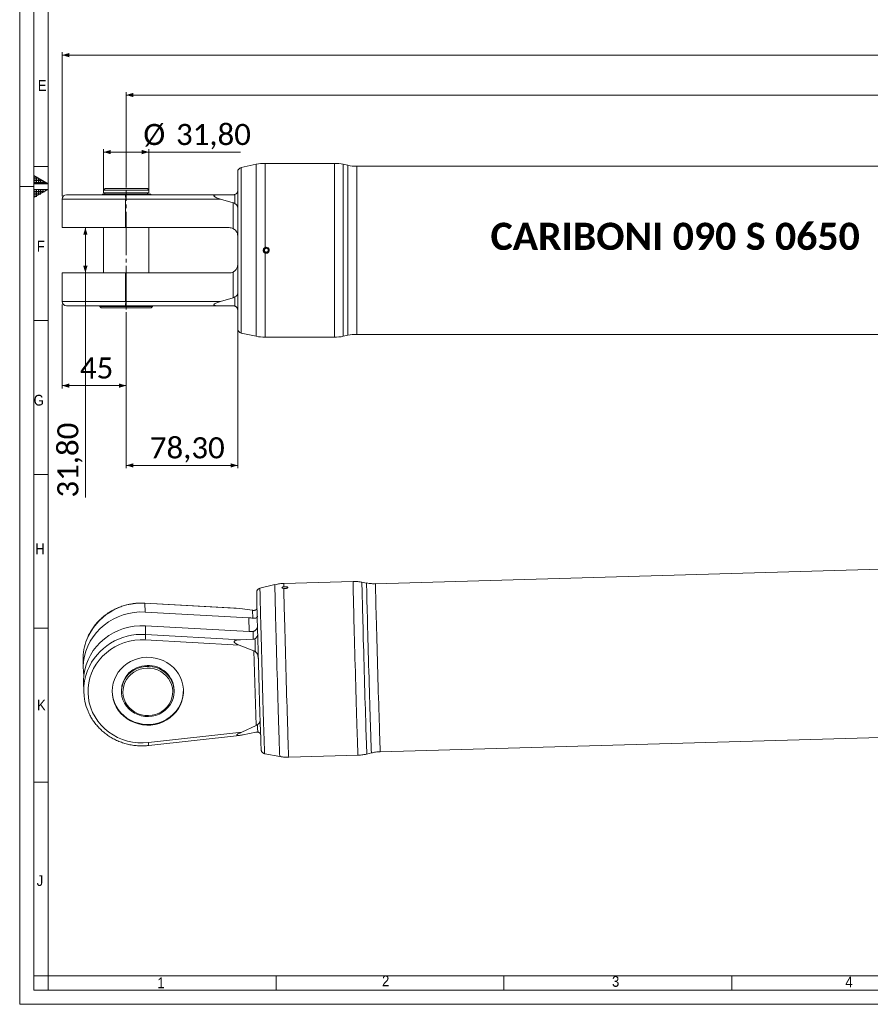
# Model space of a CAD drawing. Header units: millimetres. Extents: x -105 to 1789, y 20 to 1168.
# Tile 1 of 6: x 20 to 617, y 20 to 711. Entities that reach past the tile are written whole.
import ezdxf

# ---------------------------------------------------------------- set-up
doc = ezdxf.new("R2010")
doc.units = ezdxf.units.MM
doc.header["$LTSCALE"] = 2
doc.linetypes.add('SLD-Centro', pattern=[19.05, 15.24, -1.27, 1.27, -1.27])
doc.linetypes.add('SLD-Solido', pattern=[0])
doc.styles.add('SLDTEXTSTYLE0', font='GOTHIC.TTF', dxfattribs={"width": 0.913})
doc.styles.add('SLDTEXTSTYLE3', font='CALIBRI.TTF')
doc.styles.add('SLDTEXTSTYLE4', font='CALIBRIB.TTF')
doc.dimstyles.new('SLDDIMSTYLE0', dxfattribs={"dimtxt": 14.816667, "dimasz": 5, "dimexe": 0, "dimexo": 0.0625, "dimgap": 3.704167, "dimtad": 1, "dimrnd": 1e-09, "dimzin": 12, "dimdsep": 46, "dimtxsty": 'SLDTEXTSTYLE4', "dimsah": 1, "dimcen": 0.09, "dimadec": 0, "dimazin": 3, "dimtfac": 1, "dimtofl": 0, "dimtmove": 0, "dimatfit": 3, "dimfxl": 0, "dimfrac": 2, "dimtolj": 1, "dimtzin": 12, "dimarcsym": 0})

# ---------------------------------------------------------------- blocks, each defined once
blk = doc.blocks.new('_D_3')
at = {"color": 7, "linetype": 'SLD-Solido', "lineweight": 0}
for p, q in [((49.82, 587.28), (49.82, 688.28)), ((49.82, 686.28), (1294.12, 686.28)), ((1294.12, 587.28), (1294.12, 688.28))]:
    blk.add_line(p, q, dxfattribs=at)
for points in [[(49.82, 686.28), (54.82, 684.78), (54.82, 687.78)], [(1294.12, 686.28), (1289.12, 687.78), (1289.12, 684.78)]]:
    blk.add_solid(points, dxfattribs=at)
at = {"color": 7, "linetype": 'SLD-Solido', "lineweight": 0, "insert": (639.38, 706.04), "char_height": 14.817, "attachment_point": 1, "style": 'SLDTEXTSTYLE3'}
blk.add_mtext('1244,30', dxfattribs=at)
blk = doc.blocks.new('_D_5')
at = {"color": 7, "linetype": 'SLD-Solido', "lineweight": 0}
for p, q in [((92.4, 565.18), (64.13, 565.18)), ((66.13, 565.18), (66.13, 533.38)), ((92.4, 533.38), (64.13, 533.38)), ((66.13, 533.38), (66.13, 375.7))]:
    blk.add_line(p, q, dxfattribs=at)
for points in [[(66.13, 565.18), (64.63, 560.18), (67.63, 560.18)], [(66.13, 533.38), (67.63, 538.38), (64.63, 538.38)]]:
    blk.add_solid(points, dxfattribs=at)
at = {"color": 7, "linetype": 'SLD-Solido', "lineweight": 0, "insert": (46.38, 375.7), "char_height": 14.817, "attachment_point": 1, "rotation": 90, "style": 'SLDTEXTSTYLE3'}
blk.add_mtext('31,80', dxfattribs=at)
blk = doc.blocks.new('_D_6')
at = {"color": 7, "linetype": 'SLD-Solido', "lineweight": 0}
for p, q in [((49.82, 511.28), (49.82, 452.28)), ((94.82, 505.78), (94.82, 452.28)), ((49.82, 454.28), (94.82, 454.28))]:
    blk.add_line(p, q, dxfattribs=at)
for points in [[(49.82, 454.28), (54.82, 452.78), (54.82, 455.78)], [(94.82, 454.28), (89.82, 455.78), (89.82, 452.78)]]:
    blk.add_solid(points, dxfattribs=at)
at = {"color": 7, "linetype": 'SLD-Solido', "lineweight": 0, "insert": (62.31, 474.04), "char_height": 14.817, "attachment_point": 1, "style": 'SLDTEXTSTYLE3'}
blk.add_mtext('45', dxfattribs=at)
blk = doc.blocks.new('_D_7')
at = {"color": 7, "linetype": 'SLD-Solido', "lineweight": 0}
for p, q in [((173.12, 543.03), (173.12, 396.28)), ((94.82, 505.78), (94.82, 396.28)), ((94.82, 398.28), (173.12, 398.28))]:
    blk.add_line(p, q, dxfattribs=at)
for points in [[(94.82, 398.28), (99.82, 396.78), (99.82, 399.78)], [(173.12, 398.28), (168.12, 399.78), (168.12, 396.78)]]:
    blk.add_solid(points, dxfattribs=at)
at = {"color": 7, "linetype": 'SLD-Solido', "lineweight": 0, "insert": (111.39, 418.04), "char_height": 14.817, "attachment_point": 1, "style": 'SLDTEXTSTYLE3'}
blk.add_mtext('78,30', dxfattribs=at)
blk = doc.blocks.new('_D_8')
at = {"color": 7, "linetype": 'SLD-Solido', "lineweight": 0}
for p, q in [((78.92, 589.28), (78.92, 620.22)), ((78.92, 618.22), (110.72, 618.22)), ((110.72, 589.28), (110.72, 620.22)), ((110.72, 618.22), (174.94, 618.22))]:
    blk.add_line(p, q, dxfattribs=at)
for points in [[(78.92, 618.22), (83.92, 616.72), (83.92, 619.72)], [(110.72, 618.22), (105.72, 619.72), (105.72, 616.72)]]:
    blk.add_solid(points, dxfattribs=at)
at = {"color": 7, "linetype": 'SLD-Solido', "lineweight": 0, "char_height": 14.817, "attachment_point": 1, "style": 'SLDTEXTSTYLE3'}
for s, insert in [('%%c', (106.86, 637.98)), ('31,80', (129.77, 637.98))]:
    blk.add_mtext(s, dxfattribs=dict(at, insert=insert))
blk = doc.blocks.new('_D_12')
at = {"color": 7, "linetype": 'SLD-Solido', "lineweight": 0}
for p, q in [((94.82, 593.28), (94.82, 660.28)), ((94.82, 658.28), (1252.62, 658.28)), ((1252.62, 593.28), (1252.62, 660.28))]:
    blk.add_line(p, q, dxfattribs=at)
for points in [[(94.82, 658.28), (99.82, 656.78), (99.82, 659.78)], [(1252.62, 658.28), (1247.62, 659.78), (1247.62, 656.78)]]:
    blk.add_solid(points, dxfattribs=at)
at = {"color": 7, "linetype": 'SLD-Solido', "lineweight": 0, "insert": (641.13, 678.04), "char_height": 14.817, "attachment_point": 1, "style": 'SLDTEXTSTYLE3'}
blk.add_mtext('1157,80', dxfattribs=at)

msp = doc.modelspace()

# ---------------------------------------------------------------- hatches: boundary and pattern name
at = {"linetype": 'Continuous'}
h = msp.add_hatch(dxfattribs=at)
h.set_pattern_fill('NET', color=8, scale=0.5, style=0)
h.paths.add_polyline_path([(30, 601.774), (40, 596), (30, 596)], flags=0)
h = msp.add_hatch(dxfattribs=at)
h.set_pattern_fill('NET', color=8, scale=0.5, style=0)
h.paths.add_polyline_path([(30, 592), (30, 586.226), (40, 592)], flags=0)

# ---------------------------------------------------------------- linework, layer by layer
at = {"color": 7, "linetype": 'SLD-Solido', "lineweight": 0}
for p, q in [((20, 1168), (20, 20)), ((30, 1158), (30, 30)), ((40, 608), (30, 608)), ((30, 596), (30, 601.774)), ((30, 601.774), (40, 596)), ((40, 596), (30, 596)), ((40, 592), (30, 592)), ((30, 586.226), (40, 592)), ((30, 592), (30, 586.226)), ((40, 500), (30, 500)), ((30, 392), (40, 392)), ((30, 284), (40, 284)), ((30, 176), (40, 176)), ((40, 40), (30, 40)), ((40, 30), (40, 40)), ((200, 30), (200, 40)), ((360, 30), (360, 40)), ((520, 30), (520, 40)), ((30, 30), (1652, 30)), ((20, 20), (1662, 20))]:
    msp.add_line(p, q, dxfattribs=at)
at = {"color": 7, "linetype": 'SLD-Solido', "lineweight": 15}
for p, q in [((40, 1148), (40, 40)), ((186.038, 609.625), (175.499, 607.384)), ((240.969, 610.28), (192.275, 610.28)), ((250.447, 608.936), (247.207, 609.625)), ((1017.56, 608.28), (256.685, 608.28)), ((173.122, 494.11), (173.122, 604.45)), ((52.822, 588.28), (94.134, 588.28)), ((112.072, 588.78), (78.428, 588.78)), ((79.922, 592.58), (78.922, 591.58)), ((78.922, 591.58), (78.922, 589.58)), ((94.822, 591.58), (78.922, 591.58)), ((94.822, 589.58), (78.922, 589.58)), ((79.822, 589.58), (79.822, 588.78)), ((94.822, 592.58), (79.922, 592.58)), ((94.134, 588.28), (159.874, 588.28)), ((109.722, 592.58), (94.822, 592.58)), ((110.722, 591.58), (94.822, 591.58)), ((110.722, 589.58), (94.822, 589.58)), ((110.722, 591.58), (109.722, 592.58)), ((109.822, 588.78), (109.822, 589.58)), ((110.722, 589.58), (110.722, 591.58)), ((112.072, 588.28), (112.072, 588.78)), ((159.874, 588.28), (170.122, 588.28)), ((171.122, 588.452), (171.122, 582.033)), ((49.822, 585.28), (49.822, 565.18)), ((94.396, 585.28), (94.396, 565.18)), ((160.956, 585.28), (94.396, 585.28)), ((169.861, 582.686), (160.956, 585.28)), ((169.861, 582.686), (169.861, 564.519)), ((94.396, 565.18), (49.822, 565.18)), ((78.922, 565.18), (78.922, 533.38)), ((94.396, 565.18), (167.122, 565.18)), ((110.722, 533.38), (110.722, 565.18)), ((193.122, 550.723), (191.872, 550.002)), ((191.872, 550.002), (191.872, 548.558)), ((191.872, 548.558), (193.122, 547.837)), ((194.372, 550.002), (193.122, 550.723)), ((193.122, 547.837), (194.372, 548.558)), ((194.372, 548.558), (194.372, 550.002)), ((49.822, 533.38), (49.822, 513.28)), ((94.396, 533.38), (49.822, 533.38)), ((94.396, 533.38), (94.396, 513.28)), ((94.396, 533.38), (167.122, 533.38)), ((169.861, 534.042), (169.861, 515.874)), ((94.396, 513.28), (160.956, 513.28)), ((160.956, 513.28), (169.861, 515.874)), ((171.122, 516.527), (171.122, 510.109)), ((94.134, 510.28), (52.822, 510.28)), ((76.322, 510.28), (76.322, 509.78)), ((76.322, 509.78), (77.322, 508.78)), ((76.322, 509.78), (113.322, 509.78)), ((112.322, 508.78), (77.322, 508.78)), ((159.874, 510.28), (94.134, 510.28)), ((112.322, 508.78), (113.322, 509.78)), ((113.322, 509.78), (113.322, 510.28)), ((170.122, 510.28), (159.874, 510.28)), ((175.499, 491.176), (186.038, 488.936)), ((192.275, 488.28), (240.969, 488.28)), ((247.207, 488.936), (250.447, 489.625)), ((256.685, 490.28), (1017.56, 490.28)), ((1030.415, 336.958), (269.853, 315.242)), ((199.197, 314.57), (188.726, 312.03)), ((254.087, 316.793), (205.413, 315.403)), ((263.6, 315.719), (260.341, 316.316)), ((171.979, 298.125), (107.949, 301.624)), ((107.963, 301.481), (108.075, 295.363)), ((174.66, 297.836), (107.963, 301.481)), ((171.978, 298.12), (174.66, 297.836)), ((183.597, 296.559), (174.66, 297.836)), ((108.075, 295.363), (180.951, 291.38)), ((183.597, 296.559), (183.699, 291.029)), ((108.254, 285.683), (181.13, 281.7)), ((108.254, 285.683), (108.366, 279.564)), ((108.366, 279.564), (175.064, 275.919)), ((183.87, 281.751), (183.972, 276.221)), ((174.081, 272.198), (108.206, 275.798)), ((184.452, 268.185), (174.081, 272.198)), ((175.064, 275.919), (183.972, 276.221)), ((186.006, 215.662), (184.452, 268.185)), ((64.548, 261.736), (64.661, 255.617)), ((64.839, 245.937), (64.952, 239.818)), ((91.455, 239.891), (91.466, 239.282)), ((128.46, 239.963), (128.449, 240.572)), ((175.89, 211.065), (186.006, 215.662)), ((273.221, 197.29), (1033.782, 219.006)), ((110.339, 203.712), (175.89, 211.065)), ((110.656, 201.644), (174.376, 208.791)), ((177.037, 209.232), (185.901, 211.017)), ((192.043, 195.869), (202.642, 193.93)), ((208.895, 193.453), (257.569, 194.843)), ((263.785, 195.676), (267.005, 196.457)), ((40, 40), (1642, 40))]:
    msp.add_line(p, q, dxfattribs=at)
at = {"color": 8, "linetype": 'SLD-Solido', "lineweight": 15}
for p, q in [((186.038, 488.936), (186.038, 609.625)), ((192.275, 610.28), (192.275, 551.202)), ((240.969, 488.28), (240.969, 610.28)), ((247.207, 609.625), (247.207, 549.28)), ((250.447, 489.625), (250.447, 608.936)), ((256.685, 608.28), (256.685, 549.28)), ((175.499, 607.384), (175.499, 491.176)), ((94.396, 585.28), (49.822, 585.28)), ((192.275, 547.358), (192.275, 488.28)), ((247.207, 549.28), (247.207, 488.936)), ((256.685, 549.28), (256.685, 490.28)), ((49.822, 513.28), (94.396, 513.28)), ((181.238, 281.694), (180.951, 291.38))]:
    msp.add_line(p, q, dxfattribs=at)
at = {"color": 7, "linetype": 'SLD-Centro', "lineweight": 0}
for p, q in [((20, 594), (30, 594)), ((94.822, 507.78), (94.822, 591.28))]:
    msp.add_line(p, q, dxfattribs=at)
at = {"color": 8, "linetype": 'SLD-Solido', "lineweight": 15, "flags": 128}
for points in [[(188.726, 312.03), (188.717, 311.871), (188.717, 311.357), (188.727, 310.488), (188.748, 309.271), (188.778, 307.713), (188.819, 305.823), (188.869, 303.613), (188.929, 301.098), (188.997, 298.291), (189.074, 295.211), (189.159, 291.877), (189.252, 288.309), (189.352, 284.529), (189.458, 280.561), (189.569, 276.428), (189.686, 272.157), (189.807, 267.774), (189.932, 263.305), (190.059, 258.779), (190.189, 254.223), (190.319, 249.665), (190.45, 245.134), (190.581, 240.657), (190.71, 236.262), (190.838, 231.976), (190.962, 227.825), (191.084, 223.836), (191.2, 220.032), (191.312, 216.437), (191.418, 213.074), (191.518, 209.963), (191.61, 207.122), (191.695, 204.571), (191.772, 202.324), (191.841, 200.395), (191.9, 198.797), (191.95, 197.538), (191.991, 196.627), (192.021, 196.07), (192.042, 195.869), (192.043, 195.869)], [(202.642, 193.93), (202.623, 194.094), (202.593, 194.61), (202.554, 195.477), (202.505, 196.688), (202.446, 198.237), (202.379, 200.115), (202.303, 202.31), (202.219, 204.81), (202.128, 207.601), (202.029, 210.665), (201.924, 213.985), (201.813, 217.541), (201.697, 221.313), (201.576, 225.278), (201.451, 229.413), (201.323, 233.693), (201.193, 238.095), (201.061, 242.591), (200.928, 247.156), (200.796, 251.762), (200.664, 256.383), (200.533, 260.991), (200.405, 265.56), (200.28, 270.062), (200.158, 274.472), (200.041, 278.762), (199.93, 282.91), (199.824, 286.888), (199.724, 290.676), (199.631, 294.249), (199.546, 297.588), (199.47, 300.673), (199.401, 303.485), (199.342, 306.008), (199.291, 308.227), (199.251, 310.13), (199.22, 311.705), (199.199, 312.942), (199.188, 313.835), (199.187, 314.379), (199.197, 314.57), (199.197, 314.57)], [(205.448, 311.893), (205.483, 310.183), (205.527, 308.152), (205.581, 305.812), (205.644, 303.176), (205.716, 300.26), (205.796, 297.081), (205.883, 293.656), (205.978, 290.005), (206.08, 286.15), (206.188, 282.113), (206.302, 277.916), (206.42, 273.584), (206.543, 269.142), (206.669, 264.615), (206.798, 260.03), (206.929, 255.413), (207.061, 250.79), (207.194, 246.187), (207.327, 241.633), (207.458, 237.151), (207.588, 232.77), (207.716, 228.512), (207.84, 224.404), (207.96, 220.469), (208.076, 216.728), (208.186, 213.205), (208.29, 209.919), (208.388, 206.888), (208.479, 204.131), (208.562, 201.664), (208.637, 199.5), (208.704, 197.651), (208.761, 196.13), (208.809, 194.943), (208.848, 194.099), (208.877, 193.601), (208.895, 193.453)], [(257.569, 194.843), (257.55, 195.008), (257.52, 195.53), (257.48, 196.406), (257.43, 197.63), (257.371, 199.196), (257.303, 201.094), (257.227, 203.314), (257.142, 205.841), (257.049, 208.662), (256.95, 211.759), (256.843, 215.115), (256.731, 218.71), (256.613, 222.523), (256.491, 226.531), (256.365, 230.711), (256.236, 235.038), (256.104, 239.487), (255.971, 244.032), (255.837, 248.646), (255.703, 253.302), (255.569, 257.973), (255.437, 262.632), (255.308, 267.25), (255.181, 271.802), (255.059, 276.259), (254.94, 280.597), (254.827, 284.789), (254.72, 288.811), (254.619, 292.639), (254.526, 296.252), (254.44, 299.627), (254.362, 302.745), (254.293, 305.587), (254.233, 308.138), (254.182, 310.381), (254.141, 312.305), (254.11, 313.897), (254.089, 315.148), (254.078, 316.051), (254.077, 316.6), (254.087, 316.793), (254.087, 316.793)], [(260.363, 313.451), (260.394, 311.876), (260.435, 309.973), (260.485, 307.754), (260.544, 305.231), (260.613, 302.418), (260.69, 299.334), (260.775, 295.995), (260.867, 292.421), (260.967, 288.634), (261.073, 284.655), (261.185, 280.508), (261.302, 276.217), (261.423, 271.808), (261.548, 267.305), (261.676, 262.737), (261.807, 258.128), (261.939, 253.508), (262.072, 248.901), (262.204, 244.337), (262.336, 239.841), (262.466, 235.439), (262.594, 231.159), (262.719, 227.024), (262.84, 223.059), (262.956, 219.287), (263.067, 215.731), (263.172, 212.411), (263.271, 209.347), (263.363, 206.556), (263.447, 204.056), (263.522, 201.86), (263.59, 199.983), (263.648, 198.434), (263.697, 197.222), (263.736, 196.356), (263.766, 195.84), (263.785, 195.676)], [(267.005, 196.457), (266.986, 196.619), (266.957, 197.129), (266.918, 197.986), (266.869, 199.183), (266.812, 200.715), (266.745, 202.571), (266.67, 204.741), (266.587, 207.213), (266.497, 209.972), (266.399, 213.001), (266.295, 216.283), (266.185, 219.798), (266.07, 223.527), (265.951, 227.447), (265.828, 231.535), (265.701, 235.766), (265.572, 240.117), (265.442, 244.562), (265.311, 249.075), (265.18, 253.628), (265.049, 258.196), (264.92, 262.752), (264.794, 267.269), (264.67, 271.72), (264.55, 276.079), (264.434, 280.321), (264.324, 284.421), (264.219, 288.354), (264.12, 292.098), (264.029, 295.631), (263.945, 298.932), (263.869, 301.981), (263.801, 304.761), (263.742, 307.255), (263.693, 309.449), (263.652, 311.33), (263.622, 312.887), (263.601, 314.111), (263.59, 314.994), (263.59, 315.531), (263.599, 315.719), (263.6, 315.719)], [(269.875, 312.441), (269.906, 310.88), (269.946, 308.991), (269.996, 306.785), (270.056, 304.275), (270.124, 301.476), (270.2, 298.405), (270.285, 295.081), (270.377, 291.524), (270.477, 287.754), (270.582, 283.795), (270.694, 279.671), (270.81, 275.405), (270.931, 271.025), (271.055, 266.556), (271.183, 262.025), (271.312, 257.459), (271.443, 252.886), (271.574, 248.334), (271.706, 243.829), (271.836, 239.399), (271.964, 235.07), (272.09, 230.869), (272.212, 226.821), (272.331, 222.95), (272.444, 219.279), (272.553, 215.83), (272.655, 212.625), (272.75, 209.682), (272.838, 207.02), (272.918, 204.653), (272.99, 202.597), (273.053, 200.864), (273.108, 199.464), (273.152, 198.405), (273.187, 197.695), (273.212, 197.337), (273.221, 197.29)], [(107.963, 301.481), (107.956, 301.605), (107.949, 301.624)]]:
    msp.add_lwpolyline(points, dxfattribs=at)
at = {"color": 7, "linetype": 'SLD-Solido', "lineweight": 15, "flags": 128}
for points in [[(189.575, 198.783), (189.56, 198.974), (189.529, 199.566), (189.488, 200.509), (189.438, 201.799), (189.378, 203.427), (189.309, 205.382), (189.232, 207.652), (189.147, 210.221), (189.054, 213.073), (188.955, 216.19), (188.85, 219.552), (188.739, 223.136), (188.623, 226.92), (188.504, 230.878), (188.381, 234.986), (188.256, 239.216), (188.129, 243.541), (188.002, 247.934), (187.874, 252.365), (187.747, 256.805), (187.623, 261.227), (187.5, 265.601), (187.381, 269.899), (187.266, 274.094), (187.156, 278.157), (187.051, 282.063), (186.953, 285.785), (186.861, 289.302), (186.777, 292.588), (186.701, 295.623), (186.633, 298.388), (186.574, 300.864), (186.525, 303.035), (186.485, 304.888), (186.455, 306.409), (186.435, 307.59), (186.426, 308.423), (186.426, 308.902), (186.428, 308.958)], [(108.075, 295.363), (104.192, 295.399), (100.323, 295.086), (96.501, 294.425), (92.761, 293.423), (89.137, 292.089), (85.661, 290.434), (82.364, 288.474), (79.277, 286.226), (76.426, 283.71), (73.837, 280.949), (71.533, 277.967), (69.536, 274.792), (67.862, 271.451), (66.528, 267.975), (65.544, 264.395), (64.92, 260.743), (64.662, 257.052), (64.772, 253.355), (65.066, 250.783)], [(108.254, 285.683), (104.371, 285.719), (100.501, 285.406), (96.679, 284.745), (92.939, 283.743), (89.315, 282.409), (85.839, 280.754), (82.543, 278.794), (79.455, 276.546), (76.604, 274.03), (74.015, 271.269), (71.711, 268.287), (69.714, 265.112), (68.041, 261.771), (66.706, 258.295), (65.723, 254.715), (65.099, 251.063), (64.841, 247.372), (64.839, 245.937)], [(185.225, 276.608), (185.254, 275.514), (185.284, 274.404), (185.314, 273.281), (185.345, 272.144), (185.377, 270.995), (185.408, 269.834), (185.44, 268.663), (185.473, 267.481)], [(108.206, 275.798), (104.502, 275.828), (100.811, 275.514), (97.169, 274.86), (93.611, 273.871), (90.17, 272.557), (86.88, 270.93), (83.771, 269.006), (80.872, 266.803), (78.212, 264.342), (75.816, 261.646), (73.707, 258.741), (71.904, 255.655), (70.425, 252.417), (69.283, 249.058), (68.491, 245.61), (68.054, 242.104), (67.978, 238.576), (68.262, 235.058), (68.905, 231.584), (69.901, 228.186), (71.239, 224.898), (72.907, 221.75), (74.889, 218.772), (77.167, 215.992), (79.718, 213.438), (82.519, 211.133), (85.543, 209.099), (88.761, 207.356), (92.142, 205.919), (95.655, 204.804), (99.265, 204.019), (102.939, 203.574), (106.642, 203.471), (110.339, 203.712)], [(109.256, 263.578), (106.305, 263.326), (103.406, 262.744), (100.599, 261.84), (97.923, 260.625), (95.416, 259.118), (93.113, 257.34), (91.047, 255.315), (89.246, 253.072), (87.736, 250.642), (86.538, 248.059), (85.669, 245.361), (85.141, 242.584), (84.961, 239.767), (85.132, 236.951), (85.652, 234.174), (86.512, 231.476), (87.703, 228.894), (89.205, 226.465), (90.999, 224.223), (93.059, 222.199), (95.356, 220.422), (97.859, 218.917), (100.531, 217.704), (103.335, 216.801), (106.233, 216.221), (109.183, 215.971), (112.144, 216.056), (115.074, 216.473), (117.932, 217.218), (120.679, 218.279), (123.275, 219.642), (125.684, 221.288), (127.872, 223.193), (129.809, 225.331), (131.467, 227.672), (132.824, 230.182), (133.859, 232.827), (134.559, 235.57), (134.914, 238.372), (134.918, 241.193), (134.572, 243.995), (133.881, 246.737), (132.853, 249.382), (131.505, 251.891), (129.854, 254.231), (127.923, 256.368), (125.741, 258.272), (123.337, 259.916), (120.745, 261.277), (118.002, 262.336), (115.145, 263.079), (112.217, 263.495), (109.256, 263.578)], [(110.484, 222.008), (107.906, 222.106), (105.367, 222.545), (102.918, 223.317), (100.606, 224.405), (98.476, 225.79), (96.569, 227.444), (94.924, 229.335), (93.571, 231.427), (92.537, 233.677), (91.842, 236.044), (91.5, 238.48), (91.518, 240.939), (91.894, 243.372), (92.622, 245.731), (93.688, 247.972), (95.07, 250.051), (96.742, 251.926), (98.672, 253.562), (100.821, 254.927), (103.149, 255.994), (105.609, 256.742), (108.153, 257.157), (110.733, 257.231), (113.298, 256.962), (115.798, 256.355), (118.185, 255.423), (120.411, 254.183), (122.434, 252.66), (124.214, 250.883), (125.717, 248.887), (126.914, 246.71), (127.78, 244.396), (128.3, 241.989), (128.462, 239.536), (128.265, 237.084), (127.711, 234.682), (126.812, 232.376), (125.585, 230.211), (124.054, 228.229), (122.249, 226.469), (120.205, 224.965), (117.961, 223.746), (115.561, 222.836), (113.053, 222.253), (110.484, 222.008)], [(110.462, 222.656), (112.946, 222.897), (115.37, 223.472), (117.684, 224.369), (119.841, 225.571), (121.797, 227.053), (123.512, 228.784), (124.951, 230.73), (126.085, 232.851), (126.892, 235.103), (127.354, 237.441), (127.461, 239.818), (127.213, 242.184), (126.614, 244.492), (125.676, 246.694), (124.418, 248.746), (122.866, 250.607), (121.051, 252.238), (119.011, 253.605), (116.787, 254.682), (114.424, 255.446), (111.97, 255.882), (109.476, 255.98), (106.991, 255.74), (104.567, 255.165), (102.254, 254.267), (100.097, 253.065), (98.141, 251.583), (96.426, 249.852), (94.986, 247.906), (93.852, 245.786), (93.046, 243.533), (92.584, 241.195), (92.476, 238.819), (92.724, 236.453), (93.323, 234.145), (94.261, 231.942), (95.519, 229.89), (97.071, 228.029), (98.886, 226.399), (100.926, 225.031), (103.15, 223.954), (105.513, 223.19), (107.967, 222.755), (110.462, 222.656)], [(84.961, 239.542), (85.123, 237.407), (85.643, 234.63), (86.504, 231.932), (87.694, 229.35), (89.197, 226.922), (90.991, 224.679), (93.051, 222.656), (95.348, 220.879), (97.85, 219.373), (100.522, 218.161), (103.327, 217.258), (106.225, 216.678), (109.174, 216.428), (112.135, 216.513), (115.065, 216.93), (117.924, 217.675), (120.67, 218.736), (123.266, 220.099), (125.675, 221.745), (127.864, 223.65), (129.801, 225.788), (131.459, 228.128), (132.815, 230.639), (133.851, 233.284), (134.551, 236.027), (134.905, 238.828), (134.951, 240.464)], [(186.987, 216.32), (187.011, 215.573), (187.035, 214.852), (187.058, 214.157), (187.081, 213.49), (187.102, 212.85), (187.123, 212.238), (187.143, 211.655), (187.163, 211.1)]]:
    msp.add_lwpolyline(points, dxfattribs=at)
at = {"color": 7, "linetype": 'SLD-Solido', "lineweight": 15}
msp.add_circle((193.122, 549.28), 1.634, dxfattribs=at)
for centre, radius, start, end in [((192.275, 580.28), 30, 90, 102), ((240.969, 580.28), 30, 78, 90), ((256.685, 638.28), 30, 258, 270), ((176.122, 604.45), 3, 102, 180), ((52.822, 585.28), 3, 90, 180), ((85.593, 586.024), 8.834, 355.166804, 14.793763), ((167.122, 559.18), 6, 62.843526, 90), ((167.122, 539.38), 6, 270, 297.156474), ((52.822, 513.28), 3, 180, 270), ((85.593, 512.536), 8.834, 345.206237, 4.833196), ((176.122, 494.11), 3, 180, 258), ((192.275, 518.28), 30, 258, 270), ((240.969, 518.28), 30, 270, 282), ((256.685, 460.28), 30, 90, 102), ((36.522, 280.736), 71.854, 356.059049, 359.065196), ((101.966, 262.407), 37.424, 158.603576, 181.02752), ((109.487, 239.813), 18.032, 90.178867, 179.755011), ((110.405, 239.812), 18.06, 2.414037, 93.090887), ((102.313, 240.507), 37.364, 158.456242, 203.410362)]:
    msp.add_arc(centre, radius, start, end, dxfattribs=at)
at = {"color": 8, "linetype": 'SLD-Solido', "lineweight": 15}
for centre, radius, start, end in [((240.901, 314.425), 35.501, 178.421911, 182.199296), ((307.306, 315.247), 46.977, 178.697154, 182.192151), ((322.325, 314.251), 52.481, 178.918019, 181.976682), ((105.163, 260.462), 41.115, 86.095234, 157.705168), ((105.568, 238.54), 41.119, 86.09728, 157.57251), ((121.848, 204.421), 11.53, 183.52315, 193.934394)]:
    msp.add_arc(centre, radius, start, end, dxfattribs=at)
at = {"color": 7, "linetype": 'SLD-Solido', "lineweight": 15}
for centre, major_axis, ratio, start_param, end_param in [((94.822, 588.88), (17.249, 1.07), 0.1650759, 2.8150142, 2.9806924), ((180.985, 289.554), (6.011, -0.373), 0.3024113, 1.1211841, 1.5951539), ((181.096, 283.527), (6.011, -0.373), 0.3024113, 4.7367466, 5.2107165)]:
    msp.add_ellipse(centre, major_axis=major_axis, ratio=ratio, start_param=start_param, end_param=end_param, dxfattribs=at)
for points, knots in [([(159.874, 588.28), (159.415, 588.273), (158.491, 588.26), (157.359, 588.128), (156.66, 587.895), (156.436, 587.665), (156.393, 587.503), (156.44, 587.328), (156.613, 587.1), (157.168, 586.673), (158.646, 585.987), (160.029, 585.564), (160.956, 585.28)], [0, 0, 0, 0, 0.1537069, 0.30962, 0.3987381, 0.4297162, 0.4531785, 0.4767167, 0.5056516, 0.5548316, 0.7015792, 1, 1, 1, 1]), ([(170.122, 588.28), (170.412, 588.304), (170.774, 588.333), (171.064, 588.432), (171.122, 588.452)], [0, 0, 0, 0, 0.7997444, 1, 1, 1, 1]), ([(171.122, 588.452), (171.402, 588.584), (172.093, 588.911), (172.858, 589.856), (173.108, 590.682), (173.121, 591.205), (173.122, 591.28)], [0, 0, 0, 0, 0.18050217, 0.44480764, 0.9207129, 1, 1, 1, 1]), ([(171.122, 582.033), (170.863, 582.211), (170.472, 582.48), (170.015, 582.634), (169.861, 582.686)], [0, 0, 0, 0, 0.66400985, 1, 1, 1, 1]), ([(173.122, 578.779), (173.058, 579.396), (172.958, 580.343), (172.22, 581.37), (171.606, 581.834), (171.22, 581.993), (171.122, 582.033)], [0, 0, 0, 0, 0.4768322, 0.7315023, 0.9325079, 1, 1, 1, 1]), ([(169.861, 564.519), (170.219, 564.306), (171.035, 563.821), (172.136, 562.622), (172.933, 561.036), (173.123, 559.801), (173.122, 559.184), (173.122, 559.18)], [0, 0, 0, 0, 0.1686404, 0.3847534, 0.6913301, 0.9978882, 1, 1, 1, 1]), ([(192.275, 547.358), (192.069, 547.475), (191.656, 547.708), (191.226, 548.292), (191.004, 548.972), (191.022, 549.692), (191.278, 550.361), (191.713, 550.895), (192.098, 551.105), (192.275, 551.202)], [0, 0, 0, 0, 0.1458531, 0.2917408, 0.4376602, 0.5835922, 0.7295175, 0.8754546, 1, 1, 1, 1]), ([(192.275, 551.202), (192.332, 551.225), (192.607, 551.337), (193.144, 551.419), (193.85, 551.293), (194.475, 550.938), (194.948, 550.398), (195.182, 549.812), (195.247, 549.193), (195.142, 548.572), (194.794, 547.944), (194.257, 547.465), (193.594, 547.195), (192.898, 547.147), (192.475, 547.291), (192.275, 547.358)], [0, 0, 0, 0, 0.022131, 0.1070411, 0.1919142, 0.2767836, 0.3616955, 0.4466254, 0.5000881, 0.5849694, 0.66985, 0.7547571, 0.8396921, 0.9245911, 1, 1, 1, 1]), ([(173.122, 539.38), (173.122, 539.376), (173.123, 538.76), (172.933, 537.524), (172.136, 535.938), (171.035, 534.739), (170.219, 534.254), (169.861, 534.042)], [0, 0, 0, 0, 0.0021118, 0.3086699, 0.6152466, 0.8313596, 1, 1, 1, 1]), ([(171.122, 516.527), (171.409, 516.669), (172.062, 516.994), (172.785, 517.941), (173.093, 518.924), (173.116, 519.605), (173.122, 519.782)], [0, 0, 0, 0, 0.2077027, 0.4734032, 0.8630761, 1, 1, 1, 1]), ([(160.956, 513.28), (160.09, 513.016), (158.791, 512.619), (157.337, 511.971), (156.707, 511.551), (156.471, 511.284), (156.394, 511.102), (156.418, 510.926), (156.568, 510.744), (157.12, 510.474), (158.269, 510.31), (159.314, 510.291), (159.874, 510.28)], [0, 0, 0, 0, 0.27803133, 0.41734817, 0.48738155, 0.51417682, 0.54122828, 0.56534407, 0.59549441, 0.64838949, 0.81166441, 1, 1, 1, 1]), ([(169.861, 515.874), (170.162, 515.988), (170.617, 516.161), (170.995, 516.435), (171.122, 516.527)], [0, 0, 0, 0, 0.6626267, 1, 1, 1, 1]), ([(171.122, 510.109), (170.877, 510.18), (170.57, 510.27), (170.197, 510.278), (170.122, 510.28)], [0, 0, 0, 0, 0.7998054, 1, 1, 1, 1]), ([(173.122, 507.28), (173.066, 507.772), (172.983, 508.494), (172.278, 509.42), (171.684, 509.881), (171.255, 510.055), (171.122, 510.109)], [0, 0, 0, 0, 0.5022409, 0.73768, 0.9191578, 1, 1, 1, 1]), ([(188.714, 311.995), (188.631, 311.984), (188.277, 311.937), (187.752, 311.626), (187.209, 311.167), (186.845, 310.667), (186.623, 310.2), (186.513, 309.827), (186.467, 309.584), (186.445, 309.409), (186.433, 309.263), (186.429, 309.189), (186.428, 309.153), (186.428, 309.151)], [0, 0, 0, 0, 0.0446309, 0.1897062, 0.3150095, 0.4246219, 0.5189577, 0.5972305, 0.655794, 0.7187285, 0.8194086, 0.9903461, 1, 1, 1, 1]), ([(205.415, 315.363), (204.953, 315.358), (203.473, 315.343), (201.376, 315.068), (199.782, 314.677), (199.175, 314.528)], [0, 0, 0, 0, 0.2197979, 0.7028892, 1, 1, 1, 1]), ([(205.448, 311.893), (205.24, 311.925), (204.826, 311.988), (204.394, 312.153), (204.168, 312.352), (204.181, 312.572), (204.433, 312.784), (204.866, 312.96), (205.249, 313.03), (205.426, 313.063)], [0, 0, 0, 0, 0.1458486, 0.2917406, 0.4376603, 0.5835933, 0.7295228, 0.8754561, 1, 1, 1, 1]), ([(205.426, 313.063), (205.483, 313.071), (205.756, 313.11), (206.293, 313.147), (207, 313.133), (207.626, 313.054), (208.101, 312.915), (208.338, 312.75), (208.407, 312.566), (208.306, 312.37), (207.961, 312.159), (207.428, 311.986), (206.767, 311.876), (206.071, 311.84), (205.647, 311.876), (205.448, 311.893)], [0, 0, 0, 0, 0.0221348, 0.1070465, 0.1919145, 0.2767827, 0.3616948, 0.4466259, 0.5000877, 0.5849681, 0.6698473, 0.7547581, 0.8396894, 0.9245865, 1, 1, 1, 1]), ([(260.358, 316.277), (259.902, 316.367), (258.406, 316.663), (256.301, 316.834), (254.665, 316.774), (254.089, 316.753)], [0, 0, 0, 0, 0.2210237, 0.7257185, 1, 1, 1, 1]), ([(269.851, 315.282), (269.386, 315.261), (267.905, 315.192), (265.819, 315.345), (264.229, 315.639), (263.64, 315.748)], [0, 0, 0, 0, 0.22363355, 0.71188745, 1, 1, 1, 1]), ([(107.949, 301.624), (107.297, 301.651), (105.445, 301.726), (102.387, 301.615), (98.805, 301.196), (95.274, 300.475), (91.823, 299.461), (88.478, 298.161), (85.264, 296.585), (82.207, 294.746), (79.33, 292.657), (76.656, 290.335), (74.206, 287.798), (71.997, 285.066), (70.054, 282.158), (68.405, 279.19), (67.556, 277.137), (67.149, 276.154)], [0, 0, 0, 0, 0.037606, 0.1067993, 0.1760118, 0.2452249, 0.3144349, 0.3836378, 0.4528299, 0.522007, 0.5911652, 0.6603008, 0.7294104, 0.7984912, 0.8675411, 0.9365591, 1, 1, 1, 1]), ([(186.645, 297.944), (186.606, 297.77), (186.532, 297.44), (185.936, 296.972), (185.337, 296.682), (184.954, 296.576), (184.857, 296.549)], [0, 0, 0, 0, 0.3493693, 0.6660858, 0.9160592, 1, 1, 1, 1]), ([(184.857, 296.549), (184.599, 296.525), (184.21, 296.488), (183.751, 296.542), (183.597, 296.559)], [0, 0, 0, 0, 0.6640109, 1, 1, 1, 1]), ([(183.699, 291.029), (184.058, 290.983), (184.876, 290.879), (185.965, 291.134), (186.743, 291.651), (186.913, 292.114), (186.905, 292.341), (186.905, 292.342)], [0, 0, 0, 0, 0.1686379, 0.3847551, 0.6913295, 0.9978882, 1, 1, 1, 1]), ([(186.964, 285.392), (186.911, 285.1), (186.804, 284.514), (186.454, 283.672), (186.001, 282.975), (185.47, 282.435), (184.957, 282.083), (184.416, 281.842), (184.054, 281.782), (183.87, 281.751)], [0, 0, 0, 0, 0.1792366, 0.3589548, 0.5431531, 0.6698401, 0.7997043, 0.8983931, 1, 1, 1, 1]), ([(183.972, 276.221), (184.12, 276.235), (184.423, 276.263), (184.845, 276.401), (185.098, 276.539), (185.225, 276.608)], [0, 0, 0, 0, 0.3259773, 0.6635503, 1, 1, 1, 1]), ([(185.225, 276.608), (185.507, 276.788), (186.15, 277.198), (186.836, 278.327), (187.097, 279.256), (187.111, 279.805), (187.111, 279.816)], [0, 0, 0, 0, 0.2383866, 0.5433385, 0.9905735, 1, 1, 1, 1]), ([(175.064, 275.919), (174.198, 275.872), (172.898, 275.802), (171.452, 275.451), (170.83, 275.112), (170.602, 274.835), (170.531, 274.615), (170.562, 274.367), (170.72, 274.064), (171.288, 273.49), (172.456, 272.838), (173.514, 272.421), (174.081, 272.198)], [0, 0, 0, 0, 0.2780335, 0.4173504, 0.4873796, 0.5141779, 0.5412291, 0.5653455, 0.5954956, 0.6483878, 0.8116656, 1, 1, 1, 1]), ([(185.473, 267.481), (185.221, 267.704), (184.906, 267.984), (184.528, 268.152), (184.452, 268.185)], [0, 0, 0, 0, 0.7998054, 1, 1, 1, 1]), ([(187.62, 262.221), (187.535, 263.217), (187.412, 264.681), (186.661, 266.328), (186.045, 267.11), (185.608, 267.393), (185.473, 267.481)], [0, 0, 0, 0, 0.5022396, 0.7376801, 0.9191542, 1, 1, 1, 1]), ([(68.083, 225.573), (68.328, 224.99), (69.021, 223.343), (70.479, 220.769), (72.416, 217.87), (74.625, 215.151), (77.072, 212.627), (79.743, 210.318), (82.616, 208.242), (85.67, 206.415), (88.88, 204.851), (92.222, 203.562), (95.671, 202.559), (99.199, 201.85), (102.78, 201.438), (106.323, 201.333), (108.951, 201.464), (110.369, 201.614), (110.656, 201.644)], [0, 0, 0, 0, 0.0371202, 0.1048194, 0.1725422, 0.2402918, 0.3080703, 0.3758785, 0.4437163, 0.5115824, 0.579475, 0.6473916, 0.7153294, 0.7832854, 0.8512562, 0.9192385, 0.983661, 1, 1, 1, 1]), ([(186.006, 215.662), (186.291, 215.823), (186.647, 216.025), (186.93, 216.27), (186.987, 216.32)], [0, 0, 0, 0, 0.7997586, 1, 1, 1, 1]), ([(186.987, 216.32), (187.261, 216.473), (187.938, 216.85), (188.668, 217.945), (188.78, 218.925), (188.851, 219.543)], [0, 0, 0, 0, 0.2013128, 0.4960809, 1, 1, 1, 1]), ([(175.89, 211.065), (175.43, 210.862), (174.514, 210.458), (173.407, 209.864), (172.724, 209.392), (172.509, 209.123), (172.471, 208.982), (172.523, 208.87), (172.698, 208.773), (173.258, 208.688), (174.736, 208.798), (176.113, 209.058), (177.037, 209.232)], [0, 0, 0, 0, 0.1552943, 0.3097131, 0.3988188, 0.429794, 0.4532528, 0.4767881, 0.5057187, 0.5548895, 0.7016205, 1, 1, 1, 1]), ([(185.901, 211.017), (186.049, 211.043), (186.351, 211.095), (186.777, 211.119), (187.034, 211.106), (187.163, 211.1)], [0, 0, 0, 0, 0.3259773, 0.6635503, 1, 1, 1, 1]), ([(187.163, 211.1), (187.452, 211.023), (188.112, 210.847), (188.854, 210.336), (189.18, 209.845), (189.214, 209.535), (189.223, 209.454)], [0, 0, 0, 0, 0.2077038, 0.4734051, 0.8630764, 1, 1, 1, 1]), ([(189.591, 198.549), (189.592, 198.539), (189.595, 198.501), (189.61, 198.394), (189.648, 198.156), (189.778, 197.715), (190.033, 197.191), (190.478, 196.634), (191.121, 196.172), (191.669, 195.903), (191.995, 195.887), (192.027, 195.885)], [0, 0, 0, 0, 0.05086173, 0.19220629, 0.31545595, 0.39902168, 0.5211028, 0.66037071, 0.81109182, 0.98127748, 1, 1, 1, 1]), ([(202.643, 193.963), (202.987, 193.892), (204.372, 193.605), (206.47, 193.423), (208.212, 193.471), (208.892, 193.49)], [0, 0, 0, 0, 0.167755, 0.6752793, 1, 1, 1, 1]), ([(257.568, 194.879), (257.929, 194.88), (259.308, 194.882), (261.406, 195.147), (263.104, 195.546), (263.809, 195.712)], [0, 0, 0, 0, 0.1712531, 0.6553707, 1, 1, 1, 1]), ([(267.009, 196.446), (267.981, 196.651), (269.981, 197.073), (272.072, 197.306), (273.168, 197.284), (273.213, 197.283)], [0, 0, 0, 0, 0.4757129, 0.9783793, 1, 1, 1, 1])]:
    msp.add_open_spline(points, degree=3, knots=knots, dxfattribs=at)

# ---------------------------------------------------------------- texts
at = {"color": 7, "linetype": 'Continuous', "lineweight": 0, "attachment_point": 1}
for s, insert, char_height, style in [('E', (32.703, 668.703), 7.524, 'SLDTEXTSTYLE0'), ('CARIBONI 090 S 0650', (350.647, 568.62), 19.05, 'SLDTEXTSTYLE4'), ('F', (32.038, 555.924), 7.524, 'SLDTEXTSTYLE0'), ('G', (29.831, 447.819), 7.524, 'SLDTEXTSTYLE0'), ('H', (30.935, 343.499), 7.524, 'SLDTEXTSTYLE0'), ('K', (32.194, 233.772), 7.524, 'SLDTEXTSTYLE0'), ('J', (31.929, 110.608), 7.524, 'SLDTEXTSTYLE0'), ('1', (116.687, 38.827), 7.524, 'SLDTEXTSTYLE0'), ('2', (274.467, 40.237), 7.524, 'SLDTEXTSTYLE0'), ('3', (435.938, 39.79), 7.524, 'SLDTEXTSTYLE0'), ('4', (599.763, 39.38), 7.524, 'SLDTEXTSTYLE0')]:
    msp.add_mtext(s, dxfattribs=dict(at, insert=insert, char_height=char_height, style=style))

# ---------------------------------------------------------------- dimensions: what is measured, and where the dimension line sits
at = {"color": 7, "linetype": 'SLD-Solido', "lineweight": 0}
for base, p1, p2, picture, middle in [((1294.122, 686.28), (49.822, 585.28), (1294.122, 585.28), '_D_3', (671.972, 686.28)), ((1252.622, 658.28), (94.822, 591.28), (1252.622, 591.28), '_D_12', (673.722, 658.28)), ((173.122, 398.28), (94.822, 507.78), (173.122, 545.03), '_D_7', (133.972, 398.28)), ((94.822, 454.28), (49.822, 513.28), (94.822, 507.78), '_D_6', (72.322, 454.28))]:
    dim = msp.add_linear_dim(base=base, p1=p1, p2=p2, dimstyle='SLDDIMSTYLE0', dxfattribs=at)
    dim.commit()
    dim.dimension.update_dxf_attribs({"geometry": picture, "text_midpoint": middle, "dimtype": 160})
dim = msp.add_linear_dim(base=(110.722, 618.221), p1=(78.922, 587.28), p2=(110.722, 587.28), text='%%c<>', dimstyle='SLDDIMSTYLE0', dxfattribs=at)
dim.commit()
dim.dimension.update_dxf_attribs({"geometry": '_D_8', "text_midpoint": (140.899, 618.221), "dimtype": 160})
dim = msp.add_linear_dim(base=(66.133, 533.38), p1=(94.396, 565.18), p2=(94.396, 533.38), angle=90, dimstyle='SLDDIMSTYLE0', dxfattribs=at)
dim.commit()
dim.dimension.update_dxf_attribs({"geometry": '_D_5', "text_midpoint": (66.133, 398.28), "dimtype": 160})

doc.saveas('drawing.dxf')
